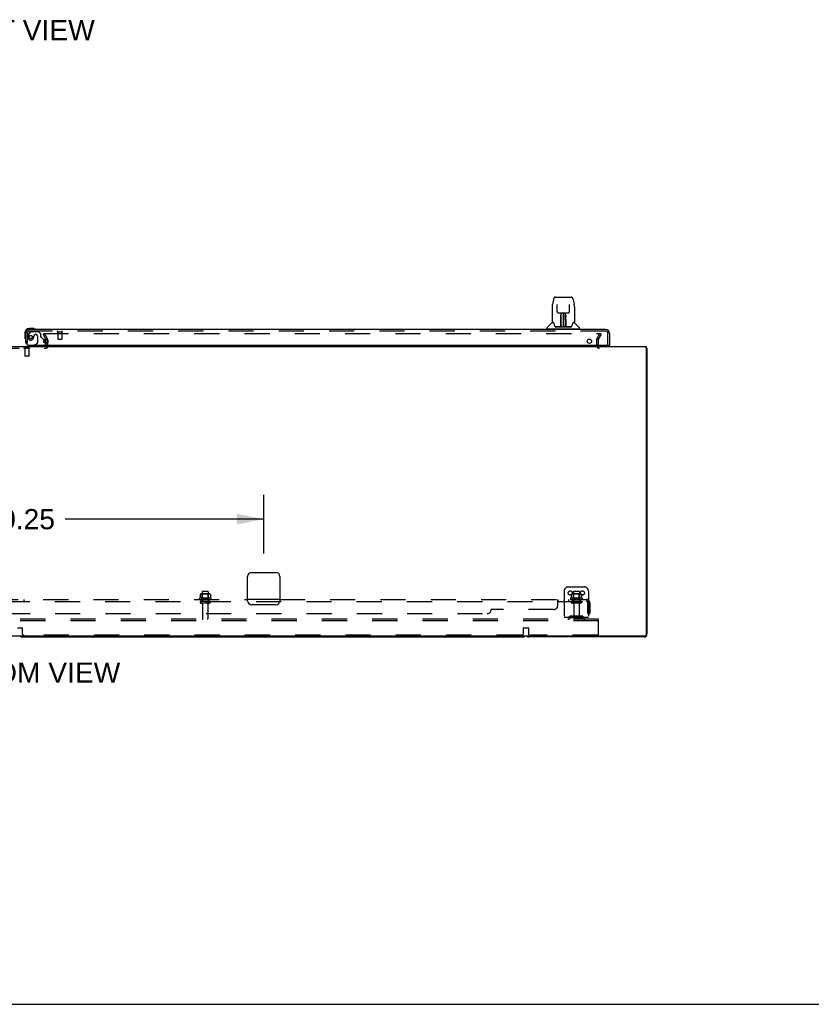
# Model space of a CAD drawing. Header units: inches. Extents: x 0 to 283, y 0 to 183.
# Tile 3 of 88: x 95 to 144, y 0 to 61. Entities that reach past the tile are written whole.
import ezdxf

# ---------------------------------------------------------------- set-up
doc = ezdxf.new("R2010")
doc.units = ezdxf.units.IN
doc.header["$LTSCALE"] = 15.583333
doc.header["$MEASUREMENT"] = 0
doc.linetypes.add('HIDDEN', pattern=[0.2, 0.1, -0.1])
doc.layers.get('0').update_dxf_attribs({"linetype": 'CONTINUOUS'})
for name, color, linetype in [('DEFAULT_2', 8, 'HIDDEN'), ('DIMENSIONS', 7, 'CONTINUOUS'), ('RIGHTHAND_DOOR_ASSEMBLY', 7, 'CONTINUOUS'), ('SUBPANEL', 7, 'CONTINUOUS')]:
    doc.layers.add(name, color=color, linetype=linetype)
doc.styles.get("Standard").update_dxf_attribs({"font": 'arial.ttf'})
doc.dimstyles.new('DIMSTYLE_1', dxfattribs={"dimtxt": 1.25, "dimasz": 1.666667, "dimexe": 0.09, "dimexo": 0.07, "dimgap": 0.0375, "dimtad": 0, "dimtih": 1, "dimtoh": 1, "dimzin": 4, "dimdsep": 46, "dimtxsty": 'Standard', "dimblk": '_FILLED', "dimblk1": '_FILLED', "dimblk2": '_FILLED', "dimcen": 0.09, "dimadec": 3, "dimazin": 1, "dimtfac": 1, "dimtdec": 3, "dimtofl": 0, "dimtmove": 0, "dimatfit": 3, "dimldrblk": '_FILLED', "dimfxl": 0, "dimtolj": 1, "dimtzin": 4, "dimarcsym": 0})

# ---------------------------------------------------------------- blocks, each defined once
blk = doc.blocks.new('_FILLED')
at = {"color": 0, "linetype": 'ByBlock'}
blk.add_solid([(0, 0), (-1, 0.2), (-1, -0.2)], dxfattribs=at)
blk = doc.blocks.new('*D20')
at = {"layer": 'DIMENSIONS', "color": 2, "linetype": 'Continuous'}
for p, q in [((79.869, 27.935), (79.869, 31.572)), ((110.119, 27.935), (110.119, 31.572)), ((79.869, 30.072), (92.185, 30.072)), ((110.119, 30.072), (97.804, 30.072))]:
    blk.add_line(p, q, dxfattribs=at)
at = {"layer": 'DIMENSIONS', "color": 2, "linetype": 'Continuous', "xscale": 1.6666666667, "yscale": 1.6666666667, "zscale": 1.6666666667, "rotation": 180}
blk.add_blockref('_FILLED', (79.869, 30.072), dxfattribs=at)
at = {"layer": 'DIMENSIONS', "color": 2, "linetype": 'Continuous', "xscale": 1.6666666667, "yscale": 1.6666666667, "zscale": 1.6666666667}
blk.add_blockref('_FILLED', (110.119, 30.072), dxfattribs=at)
at = {"layer": 'DIMENSIONS', "color": 2, "linetype": 'Continuous', "insert": (94.994, 30.697), "char_height": 1.25, "width": 4.36803, "attachment_point": 2, "line_spacing_factor": 0.9}
blk.add_mtext('30.25', dxfattribs=at)

msp = doc.modelspace()

# ---------------------------------------------------------------- linework, layer by layer
at = {"color": 3, "linetype": 'Continuous'}
for p, q in [((96.64, 40.966), (96.64, 41.172)), ((56.171, 40.768), (133.817, 40.768)), ((133.817, 40.768), (133.817, 22.88)), ((133.869, 40.664), (133.869, 22.957)), ((109.119, 25.018), (109.119, 26.518)), ((109.369, 26.768), (110.869, 26.768)), ((111.119, 26.518), (111.119, 25.018)), ((110.869, 24.768), (109.369, 24.768)), ((133.757, 22.82), (56.231, 22.82)), ((133.68, 22.768), (126.558, 22.768))]:
    msp.add_line(p, q, dxfattribs=at)
at = {"color": 7, "linetype": 'Continuous'}
for p, q in [((133.829, 40.696), (133.817, 40.687)), ((133.817, 40.664), (133.869, 40.664)), ((95.183, 22.768), (126.18, 22.768)), ((0, 0), (283.333, 0))]:
    msp.add_line(p, q, dxfattribs=at)
at = {"color": 3, "linetype": 'Continuous'}
for points in [[(133.829, 40.696), (133.831, 40.694), (133.833, 40.692), (133.835, 40.69), (133.838, 40.689), (133.841, 40.687), (133.844, 40.685), (133.847, 40.684)], [(133.847, 40.684), (133.852, 40.681), (133.855, 40.679), (133.858, 40.678), (133.86, 40.677), (133.863, 40.675), (133.865, 40.673), (133.866, 40.672), (133.868, 40.67), (133.869, 40.668), (133.869, 40.667), (133.869, 40.665), (133.869, 40.664)]]:
    msp.add_lwpolyline(points, dxfattribs=at)
for centre, radius, start, end in [((130.933, 40.853), 0.085, 184.04895, 270), ((133.68, 40.579), 0.189, 38.28062, 43.5127), ((109.369, 26.518), 0.25, 90, 180), ((110.869, 26.518), 0.25, 0, 90), ((109.369, 25.018), 0.25, 180, 270), ((110.869, 25.018), 0.25, 270, 360), ((126.558, 22.957), 0.189, 226.48703, 270), ((133.68, 22.957), 0.189, 270, 360), ((133.757, 22.88), 0.06, 270, 360)]:
    msp.add_arc(centre, radius, start, end, dxfattribs=at)
at = {"color": 7, "linetype": 'Continuous'}
for centre, start, end in [((95.183, 22.957), 226.5797, 270), ((126.18, 22.957), 270, 313.4203)]:
    msp.add_arc(centre, 0.189, start, end, dxfattribs=at)
at = {"layer": 'DEFAULT_2', "color": 8, "linetype": 'HIDDEN'}
for p, q in [((96.53, 41.581), (96.44, 41.529)), ((96.636, 41.189), (96.44, 41.529)), ((96.463, 41.581), (130.913, 41.581)), ((96.726, 41.241), (96.53, 41.581)), ((130.763, 41.241), (130.959, 41.581)), ((130.853, 41.189), (131.049, 41.529)), ((131.049, 41.529), (130.959, 41.581)), ((96.64, 40.82), (96.64, 40.966)), ((96.744, 40.818), (96.744, 41.172)), ((130.744, 41.172), (130.744, 40.853)), ((130.848, 41.172), (130.848, 40.853)), ((93.398, 40.664), (96.59, 40.664)), ((95.26, 40.668), (95.26, 40.65)), ((95.597, 40.668), (95.26, 40.668)), ((95.597, 40.65), (95.26, 40.65)), ((95.304, 40.65), (95.304, 40.178)), ((95.552, 40.65), (95.552, 40.178)), ((95.597, 40.668), (95.597, 40.65)), ((95.314, 40.168), (95.304, 40.178)), ((95.552, 40.178), (95.304, 40.178)), ((95.542, 40.168), (95.314, 40.168)), ((95.542, 40.168), (95.552, 40.178)), ((128.994, 25.872), (129.994, 25.872)), ((106.85, 25.167), (106.139, 25.167)), ((106.16, 25.097), (106.829, 25.097)), ((106.176, 25.412), (106.176, 25.194)), ((106.75, 25.433), (106.239, 25.433)), ((106.311, 25.413), (106.291, 25.433)), ((106.311, 25.117), (106.291, 25.097)), ((106.307, 25.567), (106.307, 24.972)), ((106.678, 25.413), (106.311, 25.413)), ((106.311, 25.117), (106.311, 25.413)), ((106.678, 25.117), (106.311, 25.117)), ((106.652, 25.597), (106.337, 25.597)), ((106.678, 25.413), (106.698, 25.433)), ((106.678, 25.117), (106.678, 25.413)), ((106.678, 25.117), (106.698, 25.097)), ((106.682, 25.567), (106.682, 24.972)), ((106.813, 25.412), (106.813, 25.194)), ((128.744, 25.622), (128.744, 23.872)), ((129.85, 25.167), (129.139, 25.167)), ((129.16, 25.097), (129.829, 25.097)), ((129.176, 25.412), (129.176, 25.194)), ((129.75, 25.433), (129.239, 25.433)), ((129.311, 25.413), (129.291, 25.433)), ((129.311, 25.117), (129.291, 25.097)), ((129.307, 25.567), (129.307, 24.972)), ((129.678, 25.413), (129.311, 25.413)), ((129.311, 25.117), (129.311, 25.413)), ((129.678, 25.117), (129.311, 25.117)), ((129.652, 25.597), (129.337, 25.597)), ((129.678, 25.413), (129.698, 25.433)), ((129.678, 25.117), (129.678, 25.413)), ((129.678, 25.117), (129.698, 25.097)), ((129.682, 25.567), (129.682, 24.972)), ((129.813, 25.412), (129.813, 25.194)), ((130.244, 25.622), (130.244, 23.872)), ((106.752, 24.972), (106.237, 24.972)), ((106.752, 24.862), (106.237, 24.862)), ((106.329, 24.8), (106.329, 23.902)), ((106.659, 24.8), (106.659, 23.902)), ((129.752, 24.972), (129.237, 24.972)), ((129.752, 24.862), (129.237, 24.862)), ((129.329, 24.8), (129.329, 23.902)), ((129.659, 24.8), (129.659, 23.902)), ((130.869, 23.872), (59.119, 23.872)), ((130.244, 23.976), (128.744, 23.976)), ((129.087, 24.045), (129.019, 23.996)), ((129.148, 23.96), (129.08, 23.911)), ((129.835, 24.066), (129.154, 24.066)), ((129.835, 23.962), (129.154, 23.962)), ((129.319, 24.066), (129.319, 23.962)), ((129.669, 24.066), (129.669, 23.962)), ((129.841, 23.96), (129.909, 23.911)), ((129.902, 24.045), (129.97, 23.996)), ((130.869, 23.768), (130.869, 23.872)), ((130.869, 23.768), (59.119, 23.768)), ((94.864, 23.342), (95.124, 23.342)), ((95.144, 23.322), (95.144, 22.997)), ((126.219, 22.997), (126.219, 23.322)), ((126.239, 23.342), (126.499, 23.342)), ((126.519, 23.322), (126.519, 22.997)), ((130.869, 22.935), (130.869, 23.768)), ((126.094, 22.872), (95.269, 22.872)), ((130.807, 22.872), (126.644, 22.872))]:
    msp.add_line(p, q, dxfattribs=at)
for points in [[(130.913, 41.581), (130.915, 41.58), (130.917, 41.58), (130.92, 41.58), (130.922, 41.579), (130.924, 41.578), (130.925, 41.577), (130.927, 41.575), (130.929, 41.574), (130.93, 41.572), (130.931, 41.571), (130.932, 41.569), (130.932, 41.567), (130.933, 41.565), (130.933, 41.563)], [(130.933, 41.563), (130.933, 41.563), (130.933, 41.561), (130.932, 41.559), (130.932, 41.557), (130.931, 41.556)], [(106.176, 25.194), (106.176, 25.192), (106.175, 25.191), (106.175, 25.19), (106.175, 25.189), (106.174, 25.189), (106.174, 25.188), (106.174, 25.188), (106.173, 25.187), (106.173, 25.187), (106.173, 25.186), (106.172, 25.186), (106.172, 25.186), (106.172, 25.186), (106.171, 25.185), (106.171, 25.185), (106.171, 25.185), (106.171, 25.185), (106.17, 25.185)], [(106.182, 25.421), (106.18, 25.42), (106.179, 25.419), (106.178, 25.418), (106.177, 25.416), (106.176, 25.415), (106.176, 25.413), (106.176, 25.412)], [(106.807, 25.421), (106.809, 25.42), (106.81, 25.419), (106.811, 25.418), (106.812, 25.416), (106.813, 25.415), (106.813, 25.413), (106.813, 25.412)], [(106.819, 25.185), (106.818, 25.185), (106.818, 25.185), (106.818, 25.185), (106.818, 25.185), (106.817, 25.186), (106.817, 25.186), (106.817, 25.186), (106.816, 25.186), (106.816, 25.187), (106.816, 25.187), (106.815, 25.188), (106.815, 25.188), (106.815, 25.189), (106.814, 25.189), (106.814, 25.19), (106.814, 25.191), (106.813, 25.192), (106.813, 25.194)], [(129.176, 25.194), (129.176, 25.192), (129.175, 25.191), (129.175, 25.19), (129.175, 25.189), (129.174, 25.189), (129.174, 25.188), (129.174, 25.188), (129.173, 25.187), (129.173, 25.187), (129.173, 25.186), (129.172, 25.186), (129.172, 25.186), (129.172, 25.186), (129.171, 25.185), (129.171, 25.185), (129.171, 25.185), (129.171, 25.185), (129.17, 25.185)], [(129.182, 25.421), (129.18, 25.42), (129.179, 25.419), (129.178, 25.418), (129.177, 25.416), (129.176, 25.415), (129.176, 25.413), (129.176, 25.412)], [(129.807, 25.421), (129.809, 25.42), (129.81, 25.419), (129.811, 25.418), (129.812, 25.416), (129.813, 25.415), (129.813, 25.413), (129.813, 25.412)], [(129.819, 25.185), (129.818, 25.185), (129.818, 25.185), (129.818, 25.185), (129.818, 25.185), (129.817, 25.186), (129.817, 25.186), (129.817, 25.186), (129.816, 25.186), (129.816, 25.187), (129.816, 25.187), (129.815, 25.188), (129.815, 25.188), (129.815, 25.189), (129.814, 25.189), (129.814, 25.19), (129.814, 25.191), (129.813, 25.192), (129.813, 25.194)]]:
    msp.add_lwpolyline(points, dxfattribs=at)
for centre in [(129.119, 25.497), (129.869, 25.497)]:
    msp.add_circle(centre, 0.128, dxfattribs=at)
for centre, radius, start, end in [((96.607, 41.172), 0.033, 0, 30), ((96.607, 41.172), 0.137, 0, 30), ((130.881, 41.172), 0.137, 150, 180), ((130.881, 41.172), 0.033, 150, 180), ((96.59, 40.818), 0.154, 270, 360), ((96.59, 40.818), 0.05, 270, 360), ((130.933, 40.853), 0.189, 180, 270), ((130.933, 40.853), 0.085, 180, 184.04895), ((128.994, 25.622), 0.25, 90, 180), ((129.994, 25.622), 0.25, 0, 90), ((106.16, 25.135), 0.0384, 124.44966, 270), ((106.494, 24.567), 0.698, 117.6814, 120.66313), ((106.239, 25.292), 0.141, 90, 113.95), ((106.337, 25.567), 0.03, 90, 180), ((106.652, 25.567), 0.03, 0, 90), ((106.75, 25.292), 0.141, 66.05, 90), ((106.494, 24.567), 0.698, 59.33687, 62.3186), ((106.829, 25.135), 0.0384, 270, 55.55034), ((129.16, 25.135), 0.0384, 124.44966, 270), ((129.494, 24.567), 0.698, 117.6814, 120.66313), ((129.239, 25.292), 0.141, 90, 113.95), ((129.337, 25.567), 0.03, 90, 180), ((129.652, 25.567), 0.03, 0, 90), ((129.75, 25.292), 0.141, 66.05, 90), ((129.494, 24.567), 0.698, 59.33687, 62.3186), ((129.829, 25.135), 0.0384, 270, 55.55034), ((106.237, 24.917), 0.055, 90, 270), ((106.267, 24.8), 0.0625, 0, 90), ((106.722, 24.8), 0.0625, 90, 180), ((106.752, 24.917), 0.055, 270, 90), ((129.237, 24.917), 0.055, 90, 270), ((129.267, 24.8), 0.0625, 0, 90), ((129.722, 24.8), 0.0625, 90, 180), ((129.752, 24.917), 0.055, 270, 90), ((106.359, 23.902), 0.03, 180, 270), ((106.629, 23.902), 0.03, 270, 360), ((128.959, 24.08), 0.104, 270, 305.75389), ((128.959, 24.08), 0.208, 270, 305.75389), ((129.154, 23.952), 0.114, 90, 125.75389), ((129.154, 23.952), 0.01, 90, 125.75389), ((129.359, 23.902), 0.03, 180, 270), ((129.629, 23.902), 0.03, 270, 360), ((129.835, 23.952), 0.114, 54.24611, 90), ((129.835, 23.952), 0.01, 54.24611, 90), ((130.03, 24.08), 0.208, 234.24611, 270), ((130.03, 24.08), 0.104, 234.24611, 270), ((95.124, 23.322), 0.02, 0, 90), ((126.239, 23.322), 0.02, 90, 180), ((126.499, 23.322), 0.02, 0, 90), ((95.269, 22.997), 0.125, 180, 270), ((126.094, 22.997), 0.125, 270, 360), ((126.644, 22.997), 0.125, 180, 270), ((130.807, 22.935), 0.0625, 270, 360)]:
    msp.add_arc(centre, radius, start, end, dxfattribs=at)
at = {"layer": 'RIGHTHAND_DOOR_ASSEMBLY', "color": 7, "linetype": 'Continuous'}
for p, q in [((128.073, 43.687), (128.008, 43.382)), ((128.197, 43.842), (129.167, 43.842)), ((128.294, 43.377), (128.294, 43.374)), ((128.294, 43.374), (128.294, 43.369)), ((128.294, 43.369), (128.295, 43.363)), ((128.295, 43.363), (128.295, 43.353)), ((128.302, 42.935), (128.295, 43.353)), ((129.062, 42.935), (129.069, 43.358)), ((129.069, 43.358), (129.07, 43.367)), ((129.07, 43.367), (129.07, 43.372)), ((129.291, 43.687), (129.356, 43.382)), ((127.993, 43.238), (127.993, 42.275)), ((127.993, 43.238), (127.993, 43.238)), ((128.382, 42.858), (128.443, 42.858)), ((128.483, 42.858), (128.881, 42.858)), ((128.542, 42.858), (128.539, 42.504)), ((128.54, 42.724), (128.54, 42.693)), ((128.544, 41.999), (128.559, 42.858)), ((128.568, 42.854), (128.567, 42.805)), ((128.568, 42.858), (128.568, 42.854)), ((128.682, 42.858), (128.682, 41.987)), ((128.797, 42.805), (128.796, 42.858)), ((128.82, 41.999), (128.805, 42.858)), ((128.825, 42.504), (128.822, 42.858)), ((128.921, 42.858), (128.982, 42.858)), ((129.371, 43.238), (129.371, 42.275)), ((127.984, 42.25), (127.69, 41.956)), ((128.061, 42.267), (128.001, 42.267)), ((128.005, 42.259), (128.067, 42.259)), ((128.064, 42.264), (128.065, 42.263)), ((128.528, 42.011), (128.531, 42.333)), ((128.538, 42.306), (128.53, 42.306)), ((128.531, 42.579), (128.532, 42.618)), ((128.532, 42.689), (128.532, 42.718)), ((128.532, 42.654), (128.532, 42.689)), ((128.532, 42.618), (128.532, 42.654)), ((128.535, 42.011), (128.538, 42.306)), ((128.54, 42.619), (128.539, 42.579)), ((128.539, 42.504), (128.539, 42.579)), ((128.539, 42.504), (128.539, 42.484)), ((128.539, 42.484), (128.539, 42.475)), ((128.539, 42.475), (128.541, 42.475)), ((128.539, 42.052), (128.54, 42.144)), ((128.54, 42.693), (128.54, 42.657)), ((128.54, 42.657), (128.54, 42.619)), ((128.555, 42.621), (128.54, 42.621)), ((128.54, 42.615), (128.555, 42.615)), ((128.541, 42.475), (128.54, 42.399)), ((128.54, 42.399), (128.54, 42.399)), ((128.54, 42.392), (128.54, 42.399)), ((128.542, 42.391), (128.54, 42.392)), ((128.54, 42.38), (128.54, 42.392)), ((128.54, 42.389), (128.548, 42.389)), ((128.54, 42.144), (128.54, 42.379)), ((128.824, 42.621), (128.809, 42.621)), ((128.809, 42.615), (128.824, 42.615)), ((128.816, 42.389), (128.824, 42.389)), ((128.824, 42.392), (128.822, 42.391)), ((128.823, 42.475), (128.824, 42.399)), ((128.824, 42.639), (128.824, 42.676)), ((128.825, 42.599), (128.824, 42.639)), ((128.824, 42.399), (128.824, 42.397)), ((128.824, 42.397), (128.824, 42.385)), ((128.824, 42.385), (128.824, 42.382)), ((128.824, 42.382), (128.824, 42.381)), ((128.824, 42.144), (128.824, 42.379)), ((128.824, 42.144), (128.825, 42.052)), ((128.825, 42.504), (128.825, 42.599)), ((128.825, 42.484), (128.825, 42.504)), ((128.825, 42.485), (128.825, 42.494)), ((128.825, 42.457), (128.825, 42.485)), ((128.825, 42.475), (128.825, 42.484)), ((128.826, 42.306), (128.829, 42.011)), ((128.832, 42.718), (128.832, 42.689)), ((128.832, 42.689), (128.832, 42.654)), ((128.832, 42.654), (128.832, 42.618)), ((128.832, 42.618), (128.833, 42.579)), ((128.833, 42.333), (128.836, 42.011)), ((129.295, 42.256), (129.299, 42.263)), ((129.297, 42.259), (129.359, 42.259)), ((129.299, 42.263), (129.299, 42.263)), ((129.363, 42.267), (129.303, 42.267)), ((129.303, 42.267), (129.303, 42.267)), ((129.38, 42.25), (129.674, 41.956)), ((95.309, 41.623), (95.309, 41.367)), ((95.829, 41.886), (95.572, 41.886)), ((95.616, 41.826), (95.572, 41.826)), ((95.867, 41.883), (95.829, 41.886)), ((95.964, 41.839), (95.958, 41.841)), ((127.678, 41.873), (127.678, 41.928)), ((127.686, 41.865), (129.678, 41.865)), ((127.737, 41.865), (127.737, 41.826)), ((128.529, 41.991), (128.196, 41.991)), ((128.218, 41.984), (129.146, 41.984)), ((128.531, 41.992), (128.529, 41.991)), ((128.532, 41.988), (128.531, 41.988)), ((128.534, 41.993), (128.534, 41.991)), ((128.537, 42.004), (128.538, 42.006)), ((128.537, 42.003), (128.537, 42.004)), ((128.537, 42.002), (128.537, 42.003)), ((128.537, 42.001), (128.537, 42.002)), ((128.538, 42.023), (128.539, 42.052)), ((128.538, 42.023), (128.538, 41.999)), ((128.538, 42.013), (128.538, 42.023)), ((128.538, 42.006), (128.538, 42.013)), ((128.544, 41.988), (128.549, 41.984)), ((128.554, 42.066), (128.546, 42.066)), ((128.548, 41.991), (128.547, 41.991)), ((128.554, 42.066), (128.553, 41.99)), ((128.553, 41.99), (128.682, 41.987)), ((128.811, 41.99), (128.682, 41.987)), ((128.818, 42.066), (128.81, 42.066)), ((128.811, 41.99), (128.81, 42.066)), ((128.815, 41.984), (128.82, 41.988)), ((128.817, 41.991), (128.816, 41.991)), ((128.825, 42.052), (128.826, 42.025)), ((128.826, 42.025), (128.826, 42.012)), ((128.826, 41.999), (128.826, 42.023)), ((128.826, 42.012), (128.826, 42.01)), ((128.826, 42.01), (128.826, 42.007)), ((128.826, 42.007), (128.826, 42.005)), ((128.826, 42.005), (128.827, 42.003)), ((128.826, 41.999), (128.826, 41.997)), ((128.827, 42.003), (128.827, 42.002)), ((128.827, 42.002), (128.827, 42.001)), ((128.827, 42.001), (128.827, 42.001)), ((128.83, 41.993), (128.831, 41.993)), ((128.83, 41.991), (128.83, 41.993)), ((128.832, 41.986), (128.832, 41.988)), ((129.168, 41.991), (128.835, 41.991)), ((129.627, 41.865), (129.627, 41.826)), ((129.686, 41.873), (129.686, 41.928)), ((95.309, 41.367), (95.312, 41.329)), ((95.354, 41.238), (95.356, 41.231)), ((96.512, 41.175), (96.569, 41.118)), ((96.598, 41.048), (96.598, 40.966)), ((95.881, 40.847), (95.811, 40.807)), ((95.811, 40.768), (95.811, 40.807)), ((131.537, 40.847), (131.557, 40.847))]:
    msp.add_line(p, q, dxfattribs=at)
at = {"layer": 'RIGHTHAND_DOOR_ASSEMBLY', "color": 3, "linetype": 'Continuous'}
for p, q in [((95.369, 40.972), (95.369, 41.58)), ((131.31, 41.826), (95.616, 41.826)), ((131.557, 41.58), (131.557, 40.847)), ((95.619, 40.847), (131.537, 40.847))]:
    msp.add_line(p, q, dxfattribs=at)
at = {"layer": 'RIGHTHAND_DOOR_ASSEMBLY', "color": 8, "linetype": 'HIDDEN'}
for p, q in [((95.473, 40.972), (95.473, 41.58)), ((95.649, 41.667), (95.548, 41.523)), ((131.31, 41.722), (95.616, 41.722)), ((95.714, 41.701), (96.165, 41.701)), ((96.001, 41.509), (95.968, 41.509)), ((96.291, 41.575), (96.165, 41.701)), ((96.291, 41.575), (96.291, 41.396)), ((97.331, 41.679), (97.615, 41.679)), ((97.349, 41.679), (97.349, 41.232)), ((97.597, 41.679), (97.597, 41.232)), ((131.453, 40.847), (131.453, 41.58)), ((95.473, 40.972), (95.369, 40.972)), ((95.87, 41.411), (95.87, 41.422)), ((95.881, 40.847), (96.05, 40.945)), ((96.099, 41.411), (96.099, 41.032)), ((96.35, 41.338), (96.512, 41.175)), ((96.598, 40.966), (96.598, 40.925)), ((97.359, 41.222), (97.587, 41.222)), ((96.441, 40.768), (95.811, 40.768))]:
    msp.add_line(p, q, dxfattribs=at)
at = {"layer": 'RIGHTHAND_DOOR_ASSEMBLY', "color": 7, "linetype": 'Continuous'}
for points in [[(128.008, 43.382), (128.002, 43.351), (127.997, 43.312), (127.994, 43.272), (127.993, 43.238)], [(128.197, 43.842), (128.194, 43.842), (128.181, 43.84), (128.168, 43.837), (128.155, 43.832), (128.144, 43.825), (128.134, 43.817), (128.125, 43.808), (128.116, 43.798), (128.109, 43.788), (128.103, 43.777), (128.097, 43.764), (128.091, 43.751), (128.086, 43.736), (128.081, 43.719), (128.076, 43.7), (128.073, 43.687)], [(128.294, 43.381), (128.294, 43.381), (128.294, 43.381), (128.294, 43.381), (128.294, 43.38), (128.294, 43.379), (128.294, 43.377)], [(129.07, 43.372), (129.07, 43.376), (129.07, 43.377), (129.07, 43.379), (129.07, 43.38), (129.07, 43.381), (129.07, 43.381)], [(129.291, 43.687), (129.288, 43.7), (129.283, 43.719), (129.278, 43.736), (129.273, 43.751), (129.267, 43.765), (129.261, 43.777), (129.254, 43.788), (129.247, 43.799), (129.239, 43.809), (129.23, 43.817), (129.22, 43.825), (129.208, 43.832), (129.196, 43.837), (129.183, 43.84), (129.169, 43.842), (129.167, 43.842)], [(129.371, 43.238), (129.37, 43.272), (129.367, 43.312), (129.362, 43.352), (129.356, 43.382)], [(128.302, 42.935), (128.302, 42.929), (128.304, 42.918), (128.308, 42.907), (128.313, 42.897), (128.319, 42.888), (128.327, 42.879), (128.335, 42.872), (128.345, 42.866), (128.355, 42.862), (128.366, 42.859), (128.376, 42.858), (128.381, 42.858)], [(128.443, 42.858), (128.452, 42.858), (128.463, 42.858), (128.474, 42.858), (128.483, 42.858)], [(128.54, 42.724), (128.54, 42.722), (128.539, 42.721), (128.538, 42.72), (128.536, 42.719), (128.534, 42.719), (128.532, 42.718)], [(128.824, 42.676), (128.824, 42.709), (128.824, 42.724)], [(128.881, 42.858), (128.89, 42.858), (128.901, 42.858), (128.912, 42.858), (128.921, 42.858)], [(128.983, 42.858), (128.989, 42.858), (129, 42.859), (129.01, 42.862), (129.02, 42.867), (129.03, 42.873), (129.038, 42.88), (129.046, 42.889), (129.052, 42.898), (129.057, 42.909), (129.06, 42.919), (129.062, 42.93), (129.062, 42.935)], [(128.061, 42.267), (128.061, 42.267), (128.061, 42.267), (128.061, 42.267)], [(128.061, 42.267), (128.062, 42.267), (128.063, 42.266), (128.063, 42.265), (128.064, 42.264)], [(128.064, 42.264), (128.063, 42.265), (128.063, 42.266), (128.063, 42.266), (128.063, 42.267), (128.063, 42.267)], [(128.07, 42.259), (128.069, 42.26), (128.067, 42.261), (128.066, 42.263), (128.065, 42.263), (128.064, 42.264)], [(128.065, 42.263), (128.069, 42.256), (128.083, 42.228), (128.097, 42.192), (128.113, 42.15), (128.129, 42.102), (128.143, 42.055)], [(128.531, 42.408), (128.531, 42.43), (128.531, 42.452), (128.531, 42.471), (128.531, 42.488)], [(128.531, 42.333), (128.531, 42.358), (128.531, 42.408)], [(128.539, 42.484), (128.539, 42.483), (128.54, 42.479), (128.541, 42.476)], [(128.823, 42.475), (128.824, 42.479), (128.825, 42.483), (128.825, 42.484)], [(128.824, 42.381), (128.824, 42.381), (128.824, 42.38), (128.824, 42.38)], [(128.826, 42.306), (128.826, 42.386), (128.826, 42.411), (128.825, 42.435), (128.825, 42.457)], [(128.833, 42.488), (128.833, 42.471), (128.833, 42.452), (128.833, 42.43), (128.833, 42.408), (128.833, 42.383), (128.833, 42.333)], [(129.221, 42.055), (129.235, 42.101), (129.25, 42.148), (129.266, 42.191), (129.281, 42.227), (129.295, 42.256)], [(129.3, 42.264), (129.299, 42.264), (129.298, 42.263), (129.297, 42.261), (129.295, 42.26), (129.294, 42.259)], [(129.299, 42.263), (129.3, 42.264), (129.3, 42.264)], [(129.3, 42.264), (129.301, 42.265), (129.301, 42.266), (129.302, 42.267), (129.303, 42.267)], [(129.301, 42.267), (129.301, 42.267), (129.301, 42.266), (129.301, 42.266), (129.301, 42.265), (129.3, 42.264)], [(128.143, 42.055), (128.146, 42.046), (128.151, 42.034), (128.156, 42.023), (128.161, 42.015), (128.166, 42.007)], [(128.166, 42.007), (128.172, 42.001), (128.179, 41.996), (128.186, 41.993), (128.194, 41.992), (128.196, 41.991)], [(128.527, 41.991), (128.529, 41.992), (128.531, 41.992), (128.533, 41.994), (128.534, 41.995), (128.535, 41.997), (128.535, 41.999)], [(128.531, 41.988), (128.53, 41.988), (128.53, 41.988), (128.529, 41.988), (128.528, 41.988), (128.528, 41.987), (128.527, 41.986)], [(128.537, 41.999), (128.537, 41.997), (128.536, 41.995), (128.535, 41.994), (128.533, 41.993), (128.531, 41.992), (128.531, 41.992)], [(128.531, 41.992), (128.532, 41.992), (128.533, 41.992), (128.534, 41.993)], [(128.534, 41.993), (128.535, 41.994), (128.536, 41.995), (128.536, 41.996), (128.537, 41.997), (128.537, 41.997), (128.537, 41.998), (128.537, 41.998), (128.537, 41.998), (128.537, 41.999), (128.537, 41.999), (128.537, 41.999), (128.537, 41.999), (128.537, 42), (128.537, 42), (128.537, 42), (128.537, 42.001), (128.537, 42.001)], [(128.534, 41.992), (128.536, 41.994), (128.537, 41.995)], [(128.537, 41.995), (128.538, 41.997), (128.538, 41.999)], [(128.537, 41.995), (128.537, 41.995), (128.538, 41.993), (128.539, 41.992), (128.541, 41.991), (128.542, 41.989), (128.544, 41.988)], [(128.543, 41.992), (128.542, 41.992), (128.542, 41.993), (128.541, 41.993), (128.54, 41.994), (128.539, 41.995), (128.538, 41.996), (128.538, 41.997), (128.538, 41.997)], [(128.547, 41.991), (128.546, 41.991), (128.545, 41.991), (128.544, 41.992), (128.543, 41.992)], [(128.82, 41.992), (128.819, 41.991), (128.817, 41.991)], [(128.826, 41.997), (128.826, 41.996), (128.825, 41.995), (128.824, 41.994), (128.823, 41.993), (128.822, 41.993), (128.821, 41.992), (128.82, 41.992)], [(128.82, 41.988), (128.822, 41.989), (128.823, 41.99), (128.824, 41.991), (128.825, 41.992), (128.826, 41.993), (128.827, 41.994), (128.827, 41.995), (128.827, 41.995)], [(128.826, 41.997), (128.827, 41.995), (128.828, 41.994), (128.83, 41.992), (128.83, 41.992)], [(128.827, 42.001), (128.827, 42), (128.827, 42), (128.827, 42), (128.827, 41.999), (128.827, 41.999), (128.827, 41.999), (128.827, 41.999), (128.827, 41.998), (128.827, 41.998), (128.827, 41.998), (128.827, 41.997), (128.827, 41.996), (128.828, 41.995), (128.829, 41.994), (128.83, 41.993)], [(128.829, 41.999), (128.829, 41.997), (128.83, 41.995), (128.831, 41.994), (128.833, 41.993), (128.835, 41.992), (128.837, 41.991)], [(128.831, 41.993), (128.832, 41.992), (128.833, 41.992)], [(128.832, 41.986), (128.832, 41.985), (128.832, 41.985), (128.832, 41.985), (128.832, 41.985), (128.833, 41.985), (128.833, 41.985), (128.834, 41.985), (128.834, 41.985), (128.835, 41.985), (128.836, 41.986), (128.836, 41.986), (128.837, 41.986)], [(128.833, 41.992), (128.834, 41.991), (128.835, 41.991)], [(129.168, 41.991), (129.17, 41.991), (129.178, 41.993), (129.185, 41.996), (129.192, 42.001), (129.197, 42.007)], [(129.197, 42.007), (129.203, 42.014), (129.208, 42.023), (129.213, 42.033), (129.218, 42.046), (129.221, 42.055)]]:
    msp.add_lwpolyline(points, dxfattribs=at)
at = {"layer": 'RIGHTHAND_DOOR_ASSEMBLY', "color": 8, "linetype": 'HIDDEN'}
msp.add_circle((95.673, 41.359), 0.101, dxfattribs=at)
at = {"layer": 'RIGHTHAND_DOOR_ASSEMBLY', "color": 3, "linetype": 'Continuous'}
for centre in [(96.619, 41.097), (130.307, 41.097)]:
    msp.add_circle(centre, 0.133, dxfattribs=at)
at = {"layer": 'RIGHTHAND_DOOR_ASSEMBLY', "color": 7, "linetype": 'Continuous'}
for centre, radius, start, end in [((128.005, 42.23), 0.0295, 90, 135), ((128.001, 42.275), 0.00787, 180, 270), ((128.542, 42.383), 0.00886, 359, 89), ((128.822, 42.383), 0.00886, 91, 181), ((129.359, 42.23), 0.0295, 45, 90), ((129.363, 42.275), 0.00787, 270, 360), ((95.572, 41.623), 0.263, 90, 180), ((95.572, 41.623), 0.203, 90, 180), ((95.829, 41.636), 0.25, 59.11011, 90), ((95.949, 41.841), 0.015, 270, 353.62041), ((95.949, 41.838), 0.015, 6.37959, 59.11011), ((127.717, 41.928), 0.0394, 135, 180), ((127.686, 41.873), 0.00787, 180, 270), ((128.542, 41.991), 0.00787, 182, 258.86947), ((128.553, 41.999), 0.00886, 179.00263, 269), ((128.811, 41.999), 0.00886, 271, 1), ((128.822, 41.991), 0.00787, 281.13294, 358), ((129.647, 41.928), 0.0394, 0, 45), ((129.678, 41.873), 0.00787, 270, 360), ((95.559, 41.367), 0.25, 180, 210.88989), ((95.358, 41.246), 0.015, 210.88989, 263.62041), ((95.354, 41.246), 0.015, 276.37959, 360), ((96.498, 41.048), 0.1, 0, 45), ((96.441, 40.925), 0.157, 270, 280.11041), ((96.441, 40.925), 0.157, 291.38216, 330.16967)]:
    msp.add_arc(centre, radius, start, end, dxfattribs=at)
at = {"layer": 'RIGHTHAND_DOOR_ASSEMBLY', "color": 3, "linetype": 'Continuous'}
for centre, radius, start, end in [((95.616, 41.58), 0.246, 90, 180), ((131.31, 41.58), 0.246, 0, 90), ((95.619, 41.097), 0.25, 180, 270)]:
    msp.add_arc(centre, radius, start, end, dxfattribs=at)
at = {"layer": 'RIGHTHAND_DOOR_ASSEMBLY', "color": 8, "linetype": 'HIDDEN'}
for centre, radius, start, end in [((95.616, 41.58), 0.142, 90, 180), ((95.864, 41.301), 0.386, 144.9, 163.15611), ((95.714, 41.622), 0.079, 90, 144.9), ((95.968, 41.411), 0.098, 90, 180), ((96.001, 41.411), 0.098, 0, 90), ((97.331, 41.701), 0.0215, 90, 270), ((97.615, 41.701), 0.0215, 270, 90), ((131.31, 41.58), 0.142, 0, 90), ((95.673, 41.359), 0.187, 163.15611, 342.15176), ((95.478, 41.422), 0.393, 342.07023, 358.3395), ((95.999, 41.032), 0.1, 300.09201, 360), ((96.33, 41.396), 0.039, 180, 248.39038), ((96.279, 41.267), 0.1, 45, 68.39038), ((96.441, 40.925), 0.157, 330.16967, 360), ((97.359, 41.232), 0.01, 180, 270), ((97.587, 41.232), 0.01, 270, 360), ((96.441, 40.925), 0.157, 280.11041, 291.38216)]:
    msp.add_arc(centre, radius, start, end, dxfattribs=at)
at = {"layer": 'SUBPANEL', "color": 8, "linetype": 'HIDDEN'}
for p, q in [((80.869, 25.097), (109.119, 25.097)), ((95.244, 25.097), (95.244, 24.972)), ((106.244, 24.972), (106.244, 25.097)), ((106.744, 24.972), (106.744, 25.097)), ((111.119, 25.097), (130.213, 25.097)), ((128.338, 24.722), (128.338, 25.043)), ((128.368, 25.096), (128.37, 25.097)), ((128.372, 25.097), (128.374, 25.097)), ((128.374, 24.972), (128.374, 25.097)), ((128.735, 25.097), (128.735, 24.972)), ((129.016, 25.097), (129.016, 24.972)), ((129.244, 25.097), (129.244, 24.972)), ((129.744, 25.097), (129.744, 24.972)), ((130.252, 25.043), (130.172, 24.947)), ((130.213, 24.972), (130.213, 25.097)), ((130.213, 25.028), (130.213, 25.032)), ((130.213, 25.032), (130.213, 25.032)), ((59.776, 24.972), (130.213, 24.972)), ((128.088, 24.472), (124.213, 24.472)), ((130.213, 24.222), (130.213, 24.86)), ((130.213, 24.472), (130.338, 24.472)), ((130.338, 24.86), (130.338, 24.222)), ((66.026, 24.222), (123.963, 24.222)), ((130.213, 24.222), (130.338, 24.222))]:
    msp.add_line(p, q, dxfattribs=at)
at = {"layer": 'SUBPANEL', "color": 3, "linetype": 'Continuous'}
msp.add_line((111.119, 25.097), (109.119, 25.097), dxfattribs=at)
at = {"layer": 'SUBPANEL', "color": 8, "linetype": 'HIDDEN'}
for points in [[(128.338, 25.043), (128.34, 25.045), (128.342, 25.048)], [(128.34, 25.045), (128.342, 25.048), (128.344, 25.051)], [(128.344, 25.051), (128.345, 25.055), (128.347, 25.058), (128.349, 25.062), (128.352, 25.07)], [(128.352, 25.07), (128.354, 25.074), (128.355, 25.078)], [(128.355, 25.078), (128.357, 25.081), (128.359, 25.084), (128.361, 25.088), (128.363, 25.09), (128.365, 25.093), (128.367, 25.094)], [(128.359, 25.084), (128.361, 25.088), (128.363, 25.09), (128.365, 25.093), (128.367, 25.094), (128.368, 25.096), (128.37, 25.097), (128.372, 25.097), (128.374, 25.097)], [(130.213, 25.032), (130.213, 25.032), (130.213, 25.031), (130.213, 25.031), (130.213, 25.031), (130.213, 25.03), (130.213, 25.029), (130.213, 25.029), (130.213, 25.028), (130.213, 25.027), (130.213, 25.027), (130.212, 25.026), (130.212, 25.025), (130.212, 25.025), (130.212, 25.024), (130.212, 25.023), (130.212, 25.022), (130.212, 25.022), (130.211, 25.021), (130.211, 25.02), (130.211, 25.019), (130.211, 25.018), (130.211, 25.018), (130.21, 25.017), (130.21, 25.016), (130.21, 25.015), (130.21, 25.014), (130.209, 25.013), (130.209, 25.012), (130.209, 25.012), (130.209, 25.011), (130.208, 25.01), (130.208, 25.009), (130.208, 25.008), (130.208, 25.007), (130.207, 25.006), (130.207, 25.005), (130.207, 25.004), (130.206, 25.003), (130.206, 25.002), (130.206, 25.001), (130.205, 25), (130.205, 24.999), (130.205, 24.998), (130.204, 24.997), (130.204, 24.996), (130.203, 24.995), (130.203, 24.994), (130.203, 24.993), (130.202, 24.992), (130.202, 24.991), (130.201, 24.99), (130.201, 24.989), (130.2, 24.988), (130.2, 24.987), (130.2, 24.986), (130.199, 24.985), (130.199, 24.984), (130.198, 24.983), (130.198, 24.982), (130.198, 24.981), (130.197, 24.981), (130.197, 24.98), (130.196, 24.979), (130.196, 24.978), (130.195, 24.977), (130.195, 24.977), (130.195, 24.976), (130.194, 24.975), (130.194, 24.974), (130.194, 24.974), (130.193, 24.973), (130.193, 24.972), (130.192, 24.972), (130.192, 24.971), (130.192, 24.97), (130.191, 24.97), (130.191, 24.969), (130.191, 24.969), (130.19, 24.968), (130.19, 24.968)], [(130.237, 25.066), (130.234, 25.074), (130.232, 25.078), (130.23, 25.081), (130.229, 25.084), (130.227, 25.088), (130.225, 25.09), (130.223, 25.093), (130.221, 25.094), (130.219, 25.096), (130.217, 25.097), (130.215, 25.097), (130.213, 25.097)], [(130.252, 25.043), (130.249, 25.045), (130.247, 25.048), (130.245, 25.051), (130.243, 25.055), (130.241, 25.058), (130.239, 25.062), (130.237, 25.066)], [(128.338, 24.947), (128.34, 24.946), (128.342, 24.946), (128.343, 24.946), (128.345, 24.946), (128.347, 24.947), (128.348, 24.947), (128.35, 24.948), (128.351, 24.95), (128.353, 24.951), (128.354, 24.952), (128.355, 24.954), (128.357, 24.956), (128.358, 24.958), (128.361, 24.961)], [(128.338, 24.947), (128.34, 24.946), (128.342, 24.946), (128.343, 24.946), (128.345, 24.946), (128.347, 24.947), (128.348, 24.947), (128.35, 24.948), (128.351, 24.95), (128.353, 24.951), (128.354, 24.952), (128.355, 24.954), (128.357, 24.956)], [(128.361, 24.961), (128.362, 24.963), (128.363, 24.965), (128.365, 24.967), (128.366, 24.969), (128.368, 24.97), (128.369, 24.971), (128.371, 24.972), (128.372, 24.972), (128.374, 24.972)], [(128.363, 24.965), (128.365, 24.967), (128.366, 24.969), (128.368, 24.97), (128.369, 24.971), (128.371, 24.972), (128.372, 24.972), (128.374, 24.972)], [(130.172, 24.947), (130.173, 24.946), (130.174, 24.946), (130.175, 24.946), (130.176, 24.946), (130.177, 24.947), (130.178, 24.947), (130.179, 24.948), (130.181, 24.95), (130.182, 24.951), (130.184, 24.952), (130.186, 24.954), (130.19, 24.958)], [(130.19, 24.958), (130.192, 24.96), (130.194, 24.961), (130.196, 24.963), (130.198, 24.965), (130.201, 24.967), (130.203, 24.969), (130.205, 24.97), (130.208, 24.971), (130.21, 24.972), (130.212, 24.972), (130.213, 24.972)], [(130.19, 24.968), (130.19, 24.968), (130.19, 24.968), (130.19, 24.968), (130.19, 24.968), (130.19, 24.968), (130.191, 24.969), (130.191, 24.969), (130.191, 24.969), (130.192, 24.97), (130.192, 24.97), (130.192, 24.971), (130.193, 24.971), (130.193, 24.972)]]:
    msp.add_lwpolyline(points, dxfattribs=at)
for centre, radius, start, end in [((130.101, 24.86), 0.237, 0, 90), ((123.963, 24.472), 0.25, 270, 360), ((128.088, 24.722), 0.25, 270, 360), ((130.101, 24.86), 0.112, 0, 90)]:
    msp.add_arc(centre, radius, start, end, dxfattribs=at)

# ---------------------------------------------------------------- texts
at = {"layer": 'DIMENSIONS', "color": 2, "linetype": 'Continuous', "char_height": 1.25, "attachment_point": 2, "line_spacing_factor": 0.9}
for s, insert, width in [('FRONT VIEW', (94.166, 61.009), 10.93866), ('BOTTOM VIEW', (95.021, 21.183), 12.38848)]:
    msp.add_mtext(s, dxfattribs=dict(at, insert=insert, width=width))

# ---------------------------------------------------------------- dimensions: what is measured, and where the dimension line sits
at = {"layer": 'DIMENSIONS', "color": 2, "linetype": 'Continuous'}
dim = msp.add_linear_dim(base=(110.119, 30.072), p1=(79.869, 27.865), p2=(110.119, 27.865), dimstyle='DIMSTYLE_1', dxfattribs=at)
dim.commit()
dim.dimension.update_dxf_attribs({"geometry": '*D20', "text_midpoint": (94.996, 30.065), "dimtype": 160})

doc.saveas('drawing.dxf')
